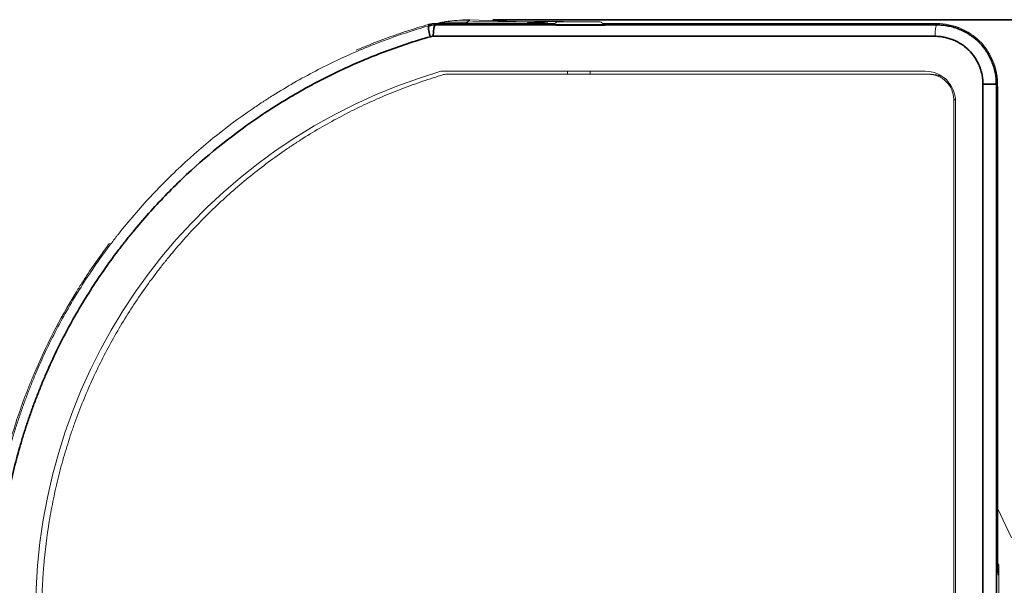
# Model space of a CAD drawing. Header units: millimetres. Extents: x 4 to 1188, y 1 to 840.
# Tile 9 of 123: x 384 to 427, y 143 to 168. Entities that reach past the tile are written whole.
import ezdxf

# ---------------------------------------------------------------- set-up
doc = ezdxf.new("R2010")
doc.units = ezdxf.units.MM
doc.layers.add('1', color=7, linetype='Continuous', true_color=0xffffff)
doc.styles.add('Arial Unicode MS', font='Arial Unicode MS')
doc.dimstyles.get("Standard").update_dxf_attribs({"dimtxt": 0.18, "dimasz": 0.18, "dimexe": 0.18, "dimexo": 0.0625, "dimgap": 0.09, "dimtad": 0, "dimtih": 1, "dimtoh": 1, "dimdec": 4, "dimzin": 0, "dimdsep": 46, "dimtxsty": 'Standard', "dimcen": 0.09, "dimadec": 0, "dimazin": 0, "dimtfac": 1, "dimtdec": 4, "dimtofl": 0, "dimtmove": 0, "dimatfit": 3, "dimfxl": 0, "dimtolj": 1, "dimtzin": 0, "dimarcsym": 0})

# ---------------------------------------------------------------- blocks, each defined once
blk = doc.blocks.new('_U11')
at = {"layer": '1', "color": 18, "lineweight": 35}
for p, q in [((404.702, 167.553), (448.983, 167.553)), ((446.983, 167.553), (446.983, 115.587)), ((404.702, 115.587), (448.983, 115.587))]:
    blk.add_line(p, q, dxfattribs=at)
at = {"layer": '1', "color": 18, "lineweight": 70}
for points in [[(446.983, 167.553), (447.759, 164.053), (446.207, 164.053)], [(446.983, 115.587), (446.207, 119.087), (447.759, 119.087)]]:
    blk.add_solid(points, dxfattribs=at)
at = {"layer": '1', "color": 18, "linetype": 'Continuous', "lineweight": 13, "insert": (444.913, 132.955), "char_height": 5, "attachment_point": 7, "rotation": 90, "line_spacing_factor": 1.047437, "style": 'Arial Unicode MS'}
blk.add_mtext('\\fArial Unicode MS|b0|i0;\\W1.0000;{\\H1.21x;(}156{\\H1.21x;)}', dxfattribs=at)

msp = doc.modelspace()

# ---------------------------------------------------------------- linework, layer by layer
at = {"layer": '1', "color": 154, "linetype": 'Continuous', "lineweight": 13}
for p, q in [((402.176, 167.3869), (407.4156, 167.3869)), ((402.1777, 167.3925), (407.4226, 167.3925)), ((406.133, 167.4678), (403.7017, 167.5527)), ((409.52, 167.3925), (424.0216, 167.3925)), ((409.5273, 167.3869), (424.1375, 167.3869)), ((424.1378, 167.3289), (424.1375, 167.3869)), ((424.1378, 167.3289), (424.1378, 167.3288)), ((424.1378, 167.3288), (424.1378, 167.3288)), ((423.6209, 165.2993), (402.4356, 165.2993)), ((402.6473, 165.1659), (423.7659, 165.1659)), ((407.9713, 165.2993), (407.9713, 165.1659)), ((408.9713, 165.2993), (408.9713, 165.1659)), ((423.7659, 165.1659), (423.8817, 165.1659)), ((426.7922, 164.692), (426.7922, 144.2993)), ((426.8046, 143.4259), (426.8046, 164.6326)), ((424.8695, 164.0659), (424.8695, 119.1993)), ((424.9543, 119.2993), (424.9543, 163.9659)), ((427.4046, 144.8826), (426.8046, 146.1525)), ((426.8434, 143.7241), (426.778, 143.7241)), ((426.8452, 139.6078), (426.8452, 143.6574))]:
    msp.add_line(p, q, dxfattribs=at)
at = {"layer": '1', "color": 154, "linetype": 'Continuous', "lineweight": 35}
for p, q in [((402.1844, 167.3289), (424.1378, 167.3289)), ((424.0537, 166.8291), (402.0999, 166.8291)), ((426.1502, 118.5326), (426.1502, 164.7326)), ((426.7368, 164.7326), (426.1502, 164.7326)), ((426.7368, 164.692), (426.7368, 118.5326)), ((424.8695, 164.0659), (424.9505, 164.0659)), ((426.842, 143.6954), (426.7777, 143.6954))]:
    msp.add_line(p, q, dxfattribs=at)
at = {"layer": '1', "color": 154, "linetype": 'Continuous', "lineweight": 13}
for centre, radius, start, end in [((409.3597, 141.6326), 24.6559, 106.30845, 253.69158), ((423.6209, 163.9659), 1.3333, 0, 90)]:
    msp.add_arc(centre, radius, start, end, dxfattribs=at)
at = {"layer": '1', "color": 154, "linetype": 'Continuous', "lineweight": 35}
for centre, major_axis, ratio, start_param, end_param in [((402.0491, 166.8098), (0.1378, -0.4806), 0.1671159, 3.1681461, 4.6645175), ((402.1867, 166.8291), (0, -0.5), 0.1736482, 3.1681766, 4.712389), ((406.296, 167.1124), (-0.0117, -0.3331), 0.4981186, 3.1818516, 3.7313758), ((405.3043, 167.3999), (2, -0.0301), 0.0349168, 0.4412798, 1.0496281)]:
    msp.add_ellipse(centre, major_axis=major_axis, ratio=ratio, start_param=start_param, end_param=end_param, dxfattribs=at)
at = {"layer": '1', "color": 154, "linetype": 'Continuous', "lineweight": 13}
for centre, major_axis, ratio, start_param, end_param in [((424.1406, 166.829), (0, 0.5), 0.1736482, 0.031899, 1.570761), ((424.1406, 166.8291), (0, 0.5), 0.173648, 0.0319009, 1.5708317), ((402.6473, 164.8326), (0, -0.3333), 0.9848078, 3.1415927, 3.4321263), ((426.8434, 143.6574), (0, -0.0667), 0.0264677, 1.5707963, 4.1067905)]:
    msp.add_ellipse(centre, major_axis=major_axis, ratio=ratio, start_param=start_param, end_param=end_param, dxfattribs=at)
for points, knots in [([(401.9091, 115.9756), (401.7364, 116.0252), (401.5642, 116.0764), (401.2209, 116.1825), (401.0498, 116.2372), (400.7088, 116.3502), (400.5387, 116.4084), (400.1998, 116.5283), (399.8626, 116.6514), (399.529, 116.7809), (399.1971, 116.9136), (399.032, 116.9816), (398.5394, 117.1903), (397.5644, 117.6266), (396.3057, 118.2839), (395.3922, 118.8328), (394.7899, 119.2111), (394.4922, 119.4064), (393.609, 120.0109), (393.0338, 120.4388), (392.4379, 120.9214), (392.4029, 120.9498), (392.333, 121.007), (392.2286, 121.0929), (391.9866, 121.295), (391.5098, 121.7058), (391.1135, 122.0689), (390.5958, 122.5626), (390.3423, 122.8143), (389.846, 123.3272), (389.1175, 124.1108), (388.437, 124.9375), (387.7887, 125.7932), (387.5781, 126.0832), (387.2701, 126.5255), (387.1688, 126.6742), (386.969, 126.9739), (386.7719, 127.2762), (386.5803, 127.5833), (386.4623, 127.7768), (386.4388, 127.8156), (386.392, 127.8933), (386.3221, 128.0099), (386.1613, 128.2829), (386.0273, 128.5185), (385.8521, 128.834), (385.7663, 128.9924), (385.3455, 129.7881), (385.0361, 130.4358), (384.4704, 131.7527), (384.2141, 132.422), (383.7552, 133.7823), (383.5527, 134.4734), (383.334, 135.3513), (383.271, 135.6157), (383.202, 135.9261), (383.1734, 136.0595), (383.1545, 136.1485), (383.1452, 136.193), (383.0625, 136.5941), (382.9963, 136.9513), (382.8198, 138.0254), (382.7316, 138.7446), (382.6435, 139.8281), (382.6215, 140.19), (382.5923, 140.9155), (382.5851, 141.2791), (382.5858, 143.1006), (382.7045, 144.5373), (382.9954, 146.3085), (383.0607, 146.6615), (383.2055, 147.3651), (383.3645, 148.0661), (383.5524, 148.7622), (383.7042, 149.2824), (383.7566, 149.4554), (383.865, 149.8009), (383.9211, 149.9734), (383.9935, 150.1885), (384.0081, 150.2315), (384.0375, 150.3175), (384.0524, 150.3605), (384.0972, 150.4893), (384.188, 150.7462), (384.3455, 151.1709), (384.4779, 151.5071), (384.6136, 151.8414), (384.6831, 152.0077), (385.0383, 152.8345), (385.6574, 154.1289), (386.3775, 155.3666), (387.1479, 156.576), (387.5581, 157.1666), (388.0485, 157.8149), (388.1308, 157.9226), (388.214, 158.0297), (388.2697, 158.1011), (388.2977, 158.1367), (388.4378, 158.3144), (388.5512, 158.4551), (388.895, 158.873), (389.1291, 159.146), (389.607, 159.6811), (389.8508, 159.9431), (390.3479, 160.4565), (390.6012, 160.7078), (391.8913, 161.9377), (392.9992, 162.8358), (394.3315, 163.749), (394.4807, 163.8491), (394.6687, 163.9725), (394.7064, 163.9971), (394.7819, 164.0462), (394.8197, 164.0706), (394.9334, 164.1437), (395.0094, 164.1919), (395.3901, 164.4312), (395.6976, 164.6159), (396.3185, 164.9722), (396.6318, 165.1438), (397.2644, 165.4736), (397.9027, 165.7903), (398.5526, 166.0807), (399.2083, 166.3581), (399.539, 166.4902), (400.2062, 166.7413), (400.5427, 166.8602), (401.2216, 167.0849), (401.5639, 167.1906), (401.9092, 167.2896)], [0, 0, 0, 0, 0.0078125, 0.0078125, 0.015625, 0.015625, 0.0234375, 0.0234375, 0.03125, 0.0390625, 0.0390625, 0.046875, 0.046875, 0.0625, 0.09375, 0.109375, 0.109375, 0.125, 0.125, 0.15625, 0.15625, 0.1582031, 0.1582031, 0.1601562, 0.1640625, 0.171875, 0.1875, 0.1875, 0.203125, 0.203125, 0.21875, 0.25, 0.25, 0.265625, 0.265625, 0.2734375, 0.2734375, 0.28125, 0.2890625, 0.2890625, 0.2910156, 0.2910156, 0.2929687, 0.296875, 0.3046875, 0.3046875, 0.3125, 0.3125, 0.34375, 0.34375, 0.375, 0.375, 0.40625, 0.40625, 0.4140625, 0.4179687, 0.4199219, 0.4199219, 0.421875, 0.421875, 0.4375, 0.4375, 0.46875, 0.46875, 0.484375, 0.484375, 0.5, 0.5, 0.5625, 0.5625, 0.578125, 0.578125, 0.59375, 0.609375, 0.609375, 0.6171875, 0.6171875, 0.625, 0.625, 0.6269531, 0.6269531, 0.6289062, 0.6289062, 0.6328125, 0.640625, 0.6484375, 0.6484375, 0.65625, 0.65625, 0.6875, 0.71875, 0.71875, 0.75, 0.75, 0.7539062, 0.7558594, 0.7558594, 0.7578125, 0.7578125, 0.765625, 0.765625, 0.78125, 0.78125, 0.796875, 0.796875, 0.8125, 0.8125, 0.875, 0.875, 0.8828125, 0.8828125, 0.8847656, 0.8847656, 0.8867187, 0.8867187, 0.890625, 0.890625, 0.90625, 0.90625, 0.921875, 0.921875, 0.9375, 0.953125, 0.953125, 0.96875, 0.96875, 0.984375, 0.984375, 1, 1, 1, 1]), ([(398.7362, 166.2221), (398.8529, 166.2721), (398.9699, 166.3213), (399.3924, 166.4953), (399.7003, 166.6155), (400.1666, 166.7875), (400.3618, 166.8575), (400.5582, 166.9252), (400.6368, 166.9522), (400.6761, 166.9655), (400.7942, 167.0054), (400.873, 167.0316), (401.2673, 167.1605), (401.5837, 167.2574), (401.901, 167.3483)], [0, 0, 0, 0, 0.1137371, 0.1137371, 0.4091581, 0.4091581, 0.5568685, 0.5937962, 0.5937962, 0.6307238, 0.6307238, 0.704579, 0.704579, 1, 1, 1, 1]), ([(401.8591, 167.3424), (401.9113, 167.3576), (401.9639, 167.3694), (402.0701, 167.3862), (402.1237, 167.3911), (402.1777, 167.3925)], [0, 0, 0, 0, 0.5, 0.5, 1, 1, 1, 1]), ([(402.2441, 167.3961), (402.2831, 167.405), (402.3221, 167.4136), (402.3981, 167.4293), (402.435, 167.4366), (402.509, 167.4505), (402.5461, 167.457), (402.6573, 167.4755), (402.7315, 167.4864), (402.9543, 167.5144), (403.1033, 167.5272), (403.4018, 167.541), (403.5515, 167.5419), (403.7015, 167.5367)], [0, 0, 0, 0, 0.0812694, 0.0812694, 0.1578303, 0.1578303, 0.2343911, 0.2343911, 0.3875129, 0.3875129, 0.6937565, 0.6937565, 1, 1, 1, 1]), ([(402.9361, 167.4507), (402.7911, 167.4498), (402.6471, 167.4434), (402.4537, 167.4275), (402.4034, 167.4227), (402.3533, 167.4173)], [0, 0, 0, 0, 0.7396108, 0.7396108, 1, 1, 1, 1]), ([(402.9361, 167.4507), (403.7359, 167.4557), (404.5351, 167.4602), (406.1318, 167.4681), (406.9293, 167.4716), (407.7258, 167.4745)], [0, 0, 0, 0, 0.5, 0.5, 1, 1, 1, 1]), ([(403.3932, 167.5551), (403.4301, 167.5558), (403.467, 167.5562), (403.5699, 167.5562), (403.6358, 167.555), (403.7017, 167.5527)], [0, 0, 0, 0, 0.3589948, 0.3589948, 1, 1, 1, 1]), ([(407.6266, 167.4659), (407.5974, 167.4658), (407.5401, 167.4585), (407.4579, 167.4248), (407.3876, 167.3704), (407.3526, 167.3245), (407.3379, 167.2993)], [0, 0, 0, 0, 0.2456669, 0.5, 0.7543331, 1, 1, 1, 1]), ([(407.472, 167.2993), (407.5243, 167.2993), (407.5908, 167.2993), (407.8797, 167.2993), (408.1745, 167.2993), (408.768, 167.2993), (409.0628, 167.2993), (409.4824, 167.2993), (409.6046, 167.2993), (409.6046, 167.2993)], [0, 0, 0, 0, 0.1115389, 0.1115389, 0.4076926, 0.4076926, 0.7038463, 0.7038463, 1, 1, 1, 1]), ([(407.7258, 167.4745), (407.7379, 167.4741), (407.7488, 167.4737), (407.7684, 167.473), (407.7767, 167.4727), (407.7853, 167.4724), (407.7869, 167.4724), (407.7899, 167.4723), (407.7914, 167.4722), (407.7953, 167.4721), (407.7997, 167.4719), (407.8023, 167.4718), (407.8037, 167.4718), (407.804, 167.4718), (407.8045, 167.4718), (407.8046, 167.4718), (407.8046, 167.4718)], [0, 0, 0, 0, 0.250887, 0.250887, 0.501774, 0.501774, 0.5644958, 0.5644958, 0.6272175, 0.6272175, 0.752661, 0.8781045, 0.8781045, 0.9408263, 0.9408263, 1, 1, 1, 1]), ([(409.6046, 167.2993), (409.5899, 167.3245), (409.5549, 167.3704), (409.4846, 167.4248), (409.4024, 167.4585), (409.3451, 167.4658), (409.3159, 167.4659)], [0, 0, 0, 0, 0.2456669, 0.5, 0.7543331, 1, 1, 1, 1]), ([(424.1375, 167.3868), (424.3131, 167.3869), (424.4858, 167.3695), (424.7408, 167.3188), (424.8251, 167.2977), (424.9296, 167.266), (424.9505, 167.2594), (424.9921, 167.2457), (425.0129, 167.2385), (425.075, 167.2163), (425.1158, 167.2005), (425.2368, 167.1503), (425.3153, 167.113), (425.4684, 167.0309), (425.5429, 166.986), (425.6516, 166.9132), (425.6873, 166.888), (425.74, 166.8487), (425.7662, 166.8287), (425.7921, 166.8081), (425.8093, 166.7943), (425.8179, 166.7874), (425.8945, 166.7242), (425.9594, 166.6652), (426.0826, 166.5412), (426.1409, 166.4763), (426.2511, 166.3407), (426.303, 166.27), (426.3638, 166.178), (426.3758, 166.1594), (426.3993, 166.1219), (426.4109, 166.1029), (426.4447, 166.0457), (426.4663, 166.0072), (426.5279, 165.8903), (426.565, 165.8107), (426.6308, 165.6482), (426.6597, 165.5652), (426.6968, 165.4384), (426.7082, 165.3957), (426.7237, 165.331), (426.7286, 165.3093), (426.738, 165.2658), (426.7423, 165.2439), (426.7629, 165.1347), (426.7749, 165.0468), (426.7863, 164.9142), (426.789, 164.8699), (426.7913, 164.8033), (426.7919, 164.7811), (426.7923, 164.7365), (426.7922, 164.7142), (426.7919, 164.692)], [0, 0, 0, 0, 0.125, 0.125, 0.1875, 0.1875, 0.203125, 0.203125, 0.21875, 0.21875, 0.25, 0.25, 0.3125, 0.3125, 0.375, 0.375, 0.40625, 0.40625, 0.421875, 0.4296875, 0.4296875, 0.4375, 0.4375, 0.5, 0.5, 0.5625, 0.5625, 0.625, 0.625, 0.640625, 0.640625, 0.65625, 0.65625, 0.6875, 0.6875, 0.75, 0.75, 0.8125, 0.8125, 0.84375, 0.84375, 0.859375, 0.859375, 0.875, 0.875, 0.9375, 0.9375, 0.96875, 0.96875, 0.984375, 0.984375, 1, 1, 1, 1]), ([(402.5533, 118.1132), (402.3962, 118.1609), (402.2395, 118.2097), (402.0049, 118.2849), (401.9268, 118.3103), (401.771, 118.3617), (401.6932, 118.3877), (401.3052, 118.5193), (400.9974, 118.63), (400.3882, 118.8638), (400.0868, 118.9869), (399.4899, 119.2451), (399.1945, 119.3801), (398.6093, 119.6614), (398.3195, 119.8076), (397.7457, 120.1115), (397.4617, 120.269), (396.6183, 120.7593), (396.0679, 121.1095), (395.2601, 121.67), (394.9937, 121.8627), (394.6975, 122.0863), (394.6647, 122.1112), (394.5991, 122.1612), (394.5011, 122.2364), (394.2738, 122.4134), (394.0816, 122.5678), (393.4472, 123.0882), (392.9589, 123.5232), (392.2543, 124.203), (391.794, 124.6653), (391.3518, 125.1454), (390.9188, 125.6344), (390.495, 126.1323), (390.0899, 126.6484), (389.6944, 127.174), (389.4532, 127.5083), (389.2198, 127.8501), (389.1502, 127.9531), (389.1271, 127.9876), (389.081, 128.0565), (388.9665, 128.229), (388.8543, 128.4026), (388.4135, 129.1008), (388.0856, 129.671), (387.6295, 130.5429), (387.4834, 130.8363), (387.203, 131.4286), (386.9342, 132.0264), (386.6888, 132.635), (386.4551, 133.2492), (386.3443, 133.5591), (386.1347, 134.1845), (386.036, 134.5), (385.8974, 134.9778), (385.8528, 135.1378), (385.799, 135.3387), (385.7883, 135.3789), (385.7672, 135.4593), (385.7359, 135.5801), (385.7055, 135.7009), (385.5274, 136.4262), (385.3967, 137.0736), (385.2403, 138.0484), (385.1948, 138.374), (385.1166, 139.0264), (385.0512, 139.68), (385.0115, 140.3361), (384.9849, 140.9935), (384.978, 141.3228), (384.9778, 141.9826), (384.9844, 142.3132), (385.0047, 142.8101), (385.0174, 143.0588), (385.034, 143.3079), (385.043, 143.4325), (385.0461, 143.474), (385.0525, 143.557), (385.0558, 143.5985), (385.114, 144.3034), (385.196, 144.961), (385.3581, 145.9391), (385.4187, 146.2638), (385.5525, 146.9104), (385.6992, 147.5543), (385.8714, 148.1927), (386.0567, 148.8284), (386.1682, 149.1844), (386.2883, 149.5385), (386.3152, 149.6172), (386.3288, 149.6565), (386.3697, 149.7743), (386.4528, 150.0092), (386.6545, 150.5528), (386.8408, 151.0112), (387.2311, 151.9179), (387.5148, 152.5091), (388.1269, 153.6663), (388.4553, 154.2322), (388.9826, 155.0615), (389.1641, 155.3347), (389.5386, 155.8745), (389.7315, 156.1413), (390.0297, 156.5363), (390.1306, 156.6672), (390.2586, 156.8297), (390.2843, 156.8622), (390.3358, 156.927), (390.4133, 157.0239), (390.4914, 157.12), (390.7532, 157.439), (390.9671, 157.689), (391.6221, 158.4241), (392.0763, 158.894), (393.0183, 159.7954), (393.5062, 160.2268), (394.2637, 160.8445), (394.5205, 161.0455), (395.0426, 161.4377), (395.3078, 161.629), (395.7123, 161.9085), (395.9161, 162.0463), (396.1569, 162.2038), (396.2607, 162.2706), (396.33, 162.315), (396.3647, 162.3371), (396.6777, 162.5352), (396.9582, 162.7047), (397.8061, 163.1944), (398.3801, 163.4956), (399.2532, 163.9122), (399.8392, 164.1782), (400.4338, 164.4195), (401.0327, 164.6481), (401.3344, 164.7561), (401.9413, 164.9614), (402.2465, 165.0588), (402.5533, 165.152)], [0, 0, 0, 0, 0.0078125, 0.0078125, 0.0117187, 0.0117187, 0.015625, 0.015625, 0.03125, 0.03125, 0.046875, 0.046875, 0.0625, 0.0625, 0.078125, 0.078125, 0.09375, 0.09375, 0.125, 0.125, 0.140625, 0.140625, 0.1425781, 0.1425781, 0.1445312, 0.1484375, 0.15625, 0.15625, 0.1875, 0.1875, 0.203125, 0.21875, 0.21875, 0.234375, 0.25, 0.25, 0.265625, 0.2695312, 0.2695312, 0.2714844, 0.2714844, 0.2734375, 0.28125, 0.28125, 0.3125, 0.3125, 0.328125, 0.328125, 0.34375, 0.359375, 0.359375, 0.375, 0.375, 0.390625, 0.390625, 0.3984375, 0.3984375, 0.4003906, 0.4003906, 0.4023437, 0.40625, 0.40625, 0.4375, 0.4375, 0.453125, 0.453125, 0.46875, 0.484375, 0.484375, 0.5, 0.5, 0.515625, 0.515625, 0.5234375, 0.5273437, 0.5273437, 0.5292969, 0.5292969, 0.53125, 0.53125, 0.5625, 0.5625, 0.578125, 0.578125, 0.59375, 0.609375, 0.609375, 0.625, 0.6269531, 0.6269531, 0.6289062, 0.6289062, 0.6328125, 0.640625, 0.65625, 0.65625, 0.6875, 0.6875, 0.71875, 0.71875, 0.734375, 0.734375, 0.75, 0.75, 0.7578125, 0.7578125, 0.7597656, 0.7597656, 0.7617187, 0.765625, 0.765625, 0.78125, 0.78125, 0.8125, 0.8125, 0.84375, 0.84375, 0.859375, 0.859375, 0.875, 0.875, 0.8828125, 0.8867187, 0.8886719, 0.8886719, 0.890625, 0.890625, 0.90625, 0.90625, 0.9375, 0.9375, 0.953125, 0.96875, 0.96875, 0.984375, 0.984375, 1, 1, 1, 1]), ([(423.8817, 165.1659), (424.0255, 165.1659), (424.2786, 165.1159), (424.4963, 164.9856), (424.5789, 164.9186)], [0, 0, 0, 0, 0.5756431, 1, 1, 1, 1]), ([(426.7365, 164.692), (426.742, 164.692), (426.7531, 164.692), (426.7697, 164.692), (426.7827, 164.692), (426.79, 164.692), (426.7919, 164.692)], [0, 0, 0, 0, 0.3, 0.6, 0.9, 1, 1, 1, 1]), ([(382.6576, 144.2993), (382.7242, 144.9643), (382.8156, 145.624), (383.0466, 146.9332), (383.1862, 147.5827), (383.4321, 148.5493), (383.5202, 148.8702), (383.6613, 149.3496), (383.7099, 149.509), (383.8102, 149.8273), (383.8618, 149.9862), (384.0214, 150.4617), (384.134, 150.7774), (384.2676, 151.131), (384.2826, 151.1703), (384.3126, 151.2488), (384.3278, 151.2881), (384.3735, 151.4057), (384.4043, 151.4839), (384.4978, 151.7179), (384.5616, 151.8732), (385.1481, 153.2643), (385.7586, 154.4545), (386.5024, 155.6694), (386.5685, 155.7763), (386.6354, 155.8828), (386.6803, 155.9537), (386.7027, 155.9892), (386.8156, 156.1659), (386.907, 156.3063), (387.1848, 156.724), (387.3746, 156.9982), (387.6882, 157.4336), (387.809, 157.5975), (387.9316, 157.7598)], [0, 0, 0, 0, 0.1368644, 0.1368644, 0.2737289, 0.2737289, 0.3421611, 0.3421611, 0.3763772, 0.3763772, 0.4105933, 0.4105933, 0.4790255, 0.4790255, 0.4875796, 0.4875796, 0.4961336, 0.4961336, 0.5132416, 0.5132416, 0.5474577, 0.5474577, 0.8211866, 0.8211866, 0.8382947, 0.8468487, 0.8468487, 0.8554027, 0.8554027, 0.8896188, 0.8896188, 0.9580511, 0.9580511, 1, 1, 1, 1]), ([(426.7922, 144.2993), (426.7922, 144.2436), (426.7923, 144.1886), (426.7928, 144.0801), (426.7931, 144.0266), (426.7937, 143.9606), (426.7938, 143.9474), (426.794, 143.9214), (426.7942, 143.9085), (426.7946, 143.8702), (426.7949, 143.8452), (426.7959, 143.7718), (426.7966, 143.7249), (426.7977, 143.669), (426.7979, 143.6579), (426.7984, 143.6361), (426.7986, 143.6253), (426.7993, 143.5937), (426.7998, 143.5735), (426.8013, 143.5153), (426.8024, 143.4796), (426.8039, 143.4392), (426.8043, 143.4274), (426.8048, 143.416), (426.8051, 143.4086), (426.8052, 143.4049), (426.806, 143.3868), (426.8066, 143.3734), (426.8086, 143.3362), (426.8099, 143.3154), (426.812, 143.2903), (426.8127, 143.2829), (426.8136, 143.275), (426.8137, 143.2735), (426.8141, 143.2706), (426.8146, 143.2665), (426.8152, 143.263), (426.8169, 143.2527), (426.8184, 143.2488), (426.8205, 143.2496), (426.8213, 143.2509), (426.8222, 143.2539), (426.8223, 143.2546), (426.8227, 143.2561), (426.8229, 143.2569), (426.8234, 143.2596), (426.8238, 143.2617), (426.8256, 143.2733), (426.827, 143.2868), (426.829, 143.3132), (426.8297, 143.3231), (426.8307, 143.3395), (426.831, 143.3452), (426.8315, 143.3542), (426.8317, 143.3573), (426.832, 143.3635), (426.8322, 143.3667), (426.8336, 143.3958), (426.8348, 143.4253), (426.8365, 143.4748), (426.8371, 143.4921), (426.8379, 143.5195), (426.8383, 143.5336), (426.8387, 143.5481), (426.839, 143.5579), (426.8391, 143.5628), (426.8402, 143.6078), (426.8411, 143.6504), (426.842, 143.6954)], [0, 0, 0, 0, 0.0625, 0.0625, 0.125, 0.125, 0.140625, 0.140625, 0.15625, 0.15625, 0.1875, 0.1875, 0.25, 0.25, 0.265625, 0.265625, 0.28125, 0.28125, 0.3125, 0.3125, 0.375, 0.375, 0.390625, 0.3984375, 0.3984375, 0.40625, 0.40625, 0.4375, 0.4375, 0.5, 0.5, 0.53125, 0.53125, 0.5390625, 0.5390625, 0.546875, 0.5625, 0.5625, 0.625, 0.625, 0.65625, 0.65625, 0.6640625, 0.6640625, 0.671875, 0.671875, 0.6875, 0.6875, 0.75, 0.75, 0.78125, 0.78125, 0.796875, 0.796875, 0.8046875, 0.8046875, 0.8125, 0.8125, 0.875, 0.875, 0.90625, 0.90625, 0.921875, 0.9296875, 0.9296875, 0.9375, 0.9375, 1, 1, 1, 1])]:
    msp.add_open_spline(points, degree=3, knots=knots, dxfattribs=at)
for points in [[(401.901, 167.3483), (401.946, 167.3612), (402.0368, 167.3804), (402.1293, 167.3869), (402.176, 167.3869)], [(407.6266, 167.4659), (407.6266, 167.4659), (407.672, 167.4659), (407.8579, 167.4659), (408.1402, 167.4659), (408.4713, 167.4659), (408.8023, 167.4659), (409.0846, 167.4659), (409.2705, 167.4659), (409.3159, 167.4659), (409.3159, 167.4659)], [(424.0216, 167.3925), (424.063, 167.3925), (424.1043, 167.3916), (424.1454, 167.3897)], [(423.7659, 165.1659), (423.9098, 165.1659), (424.2011, 165.1083), (424.5679, 164.8625), (424.8125, 164.4968), (424.8695, 164.2087), (424.8695, 164.0659)]]:
    msp.add_open_spline(points, degree=3, dxfattribs=at)
at = {"layer": '1', "color": 154, "linetype": 'Continuous', "lineweight": 35}
for points, knots in [([(401.9092, 167.2896), (401.9068, 167.3071), (401.9043, 167.3245), (401.9016, 167.3441), (401.9013, 167.3462), (401.901, 167.3483)], [0, 0, 0, 0, 0.8928288, 0.8928288, 1, 1, 1, 1]), ([(403.5638, 167.3903), (403.5698, 167.4068), (403.5765, 167.4223), (403.5917, 167.4519), (403.6003, 167.4658), (403.6186, 167.4902), (403.6283, 167.5007), (403.6484, 167.5178), (403.6588, 167.5245), (403.68, 167.5337), (403.6908, 167.5363), (403.7015, 167.5367)], [0, 0, 0, 0, 0.1880851, 0.1880851, 0.3910639, 0.3910639, 0.5940426, 0.5940426, 0.7970213, 0.7970213, 1, 1, 1, 1]), ([(424.1378, 167.3289), (424.1805, 167.3289), (424.223, 167.3279), (424.3077, 167.3238), (424.392, 167.3177), (424.4965, 167.3048), (424.5589, 167.2949), (424.6003, 167.2878), (424.621, 167.2839), (424.7243, 167.2636), (424.8063, 167.2433), (424.9282, 167.2068), (424.9686, 167.1935), (425.029, 167.1722), (425.049, 167.1648), (425.0888, 167.1496), (425.1086, 167.1418), (425.2067, 167.1014), (425.3213, 167.0475), (425.4499, 166.9751), (425.5039, 166.942), (425.5397, 166.9196), (425.5574, 166.9081), (425.6103, 166.873), (425.645, 166.8487), (425.7135, 166.7983), (425.7473, 166.7722), (425.8137, 166.7181), (425.8462, 166.6903), (425.8936, 166.6477), (425.9092, 166.6333), (425.9401, 166.6041), (425.9553, 166.5894), (426.0305, 166.5147), (426.0874, 166.4522), (426.1682, 166.3543), (426.1944, 166.321), (426.2452, 166.253), (426.2698, 166.2183), (426.3055, 166.1652), (426.3172, 166.1473), (426.3403, 166.1112), (426.3516, 166.093), (426.385, 166.0378), (426.4062, 166.0007), (426.467, 165.888), (426.5036, 165.8113), (426.569, 165.6547), (426.5978, 165.5749), (426.6351, 165.4527), (426.6466, 165.4116), (426.6623, 165.3493), (426.6673, 165.3285), (426.6768, 165.2866), (426.6814, 165.2655), (426.7026, 165.16), (426.7153, 165.0752), (426.7325, 164.9046), (426.7368, 164.8188), (426.7368, 164.7326)], [0, 0, 0, 0, 0.03125, 0.03125, 0.0625, 0.09375, 0.109375, 0.109375, 0.125, 0.125, 0.1875, 0.1875, 0.21875, 0.21875, 0.234375, 0.234375, 0.25, 0.25, 0.3125, 0.34375, 0.359375, 0.359375, 0.375, 0.375, 0.40625, 0.40625, 0.4375, 0.4375, 0.46875, 0.46875, 0.484375, 0.484375, 0.5, 0.5, 0.5625, 0.5625, 0.59375, 0.59375, 0.625, 0.625, 0.640625, 0.640625, 0.65625, 0.65625, 0.6875, 0.6875, 0.75, 0.75, 0.8125, 0.8125, 0.84375, 0.84375, 0.859375, 0.859375, 0.875, 0.875, 0.9375, 0.9375, 1, 1, 1, 1]), ([(401.9623, 166.8098), (401.6235, 166.7126), (401.2877, 166.6089), (400.6216, 166.3886), (400.2915, 166.2719), (399.6368, 166.0257), (399.3124, 165.8961), (398.6691, 165.6241), (398.0315, 165.3392), (397.4051, 165.0286), (396.7845, 164.705), (396.4771, 164.5368), (395.8679, 164.1872), (395.5662, 164.006), (395.1926, 163.7713), (395.118, 163.7239), (395.0065, 163.6523), (394.9693, 163.6283), (394.8953, 163.5802), (394.7104, 163.4595), (394.5274, 163.3368), (393.2201, 162.4409), (392.1328, 161.5599), (390.8667, 160.3533), (390.6182, 160.1067), (390.1303, 159.603), (389.891, 159.3458), (389.422, 158.8208), (389.1922, 158.5529), (388.8547, 158.1429), (388.7435, 158.0048), (388.6059, 157.8305), (388.5785, 157.7956), (388.5238, 157.7256), (388.4421, 157.6204), (388.3613, 157.5147), (387.88, 156.8786), (387.4773, 156.299), (386.7212, 155.1122), (386.0143, 153.8976), (385.4066, 152.6273), (385.0578, 151.8159), (384.9896, 151.6527), (384.8564, 151.3246), (384.7264, 150.9947), (384.6027, 150.6612), (384.5124, 150.4097), (384.4826, 150.3257), (384.4387, 150.1993), (384.4241, 150.1571), (384.3952, 150.0727), (384.3236, 149.8616), (384.2548, 149.6501), (384.1482, 149.311), (384.0968, 149.1411), (383.9478, 148.6305), (383.7634, 147.9474), (383.6072, 147.2593), (383.4651, 146.5687), (383.4009, 146.2222), (383.1153, 144.4838), (382.9988, 143.0736), (382.9981, 141.2856), (383.0052, 140.9288), (383.0339, 140.2167), (383.0555, 139.8614), (383.142, 138.7979), (383.2286, 138.0919), (383.4018, 137.0377), (383.4668, 136.6871), (383.548, 136.2935), (383.5663, 136.206), (383.6037, 136.0314), (383.6715, 135.7268), (383.7334, 135.4673), (383.9481, 134.6056), (384.1469, 133.9273), (384.5974, 132.5922), (384.849, 131.9354), (385.4044, 130.6429), (385.7081, 130.0073), (386.1211, 129.2264), (386.2054, 129.0709), (386.3774, 128.7613), (386.4651, 128.6071), (386.5992, 128.377), (386.6668, 128.2622), (386.7354, 128.1477), (386.7814, 128.0715), (386.8044, 128.0335), (386.9203, 127.8436), (387.1083, 127.5421), (387.3985, 127.0973), (387.5974, 126.8056), (387.8996, 126.3715), (388.52, 125.5177), (389.4105, 124.4362), (390.1256, 123.6673), (390.6127, 123.1641), (390.8614, 122.9171), (391.3695, 122.4327), (391.6288, 122.1952), (392.0258, 121.8462), (392.2263, 121.6735), (392.4638, 121.4752), (392.5663, 121.3909), (392.6348, 121.3348), (392.6692, 121.3069), (393.254, 120.8335), (393.8184, 120.4137), (394.685, 119.8207), (394.9772, 119.6291), (395.5682, 119.258), (396.4646, 118.7195), (397.3908, 118.236), (398.3373, 117.7895), (398.6561, 117.6468), (399.1395, 117.4421), (399.3014, 117.3754), (399.6271, 117.2453), (399.9544, 117.1182), (400.2852, 116.9975), (400.6178, 116.8799), (400.7846, 116.8228), (401.1192, 116.712), (401.2871, 116.6583), (401.6238, 116.5543), (401.7927, 116.5041), (401.9622, 116.4555)], [0, 0, 0, 0, 0.015625, 0.015625, 0.03125, 0.03125, 0.046875, 0.046875, 0.0625, 0.078125, 0.078125, 0.09375, 0.09375, 0.109375, 0.109375, 0.1132812, 0.1132812, 0.1152344, 0.1152344, 0.1171875, 0.125, 0.125, 0.1875, 0.1875, 0.203125, 0.203125, 0.21875, 0.21875, 0.234375, 0.234375, 0.2421875, 0.2421875, 0.2441406, 0.2441406, 0.2460937, 0.25, 0.25, 0.28125, 0.28125, 0.3125, 0.34375, 0.34375, 0.3515625, 0.3515625, 0.359375, 0.3671875, 0.3671875, 0.3710937, 0.3710937, 0.3730469, 0.3730469, 0.375, 0.3828125, 0.3828125, 0.390625, 0.390625, 0.40625, 0.421875, 0.421875, 0.4375, 0.4375, 0.5, 0.5, 0.515625, 0.515625, 0.53125, 0.53125, 0.5625, 0.5625, 0.578125, 0.578125, 0.5800781, 0.5820312, 0.5859375, 0.59375, 0.59375, 0.625, 0.625, 0.65625, 0.65625, 0.6875, 0.6875, 0.6953125, 0.6953125, 0.703125, 0.703125, 0.7070312, 0.7089844, 0.7089844, 0.7109375, 0.7109375, 0.71875, 0.7265625, 0.734375, 0.734375, 0.75, 0.78125, 0.796875, 0.796875, 0.8125, 0.8125, 0.828125, 0.828125, 0.8359375, 0.8398437, 0.8417969, 0.8417969, 0.84375, 0.84375, 0.875, 0.875, 0.890625, 0.890625, 0.90625, 0.9375, 0.9375, 0.953125, 0.953125, 0.9609375, 0.9609375, 0.96875, 0.9765625, 0.9765625, 0.984375, 0.984375, 0.9921875, 0.9921875, 1, 1, 1, 1]), ([(426.1502, 164.7326), (426.1502, 164.8024), (426.1466, 164.8715), (426.1328, 165.0087), (426.1226, 165.0766), (426.0956, 165.2115), (426.0788, 165.2784), (426.0536, 165.3612), (426.0484, 165.3777), (426.0375, 165.4107), (426.0318, 165.4272), (426.0141, 165.4763), (426.0016, 165.5086), (425.9615, 165.6044), (425.9317, 165.6668), (425.8823, 165.7581), (425.8651, 165.7881), (425.8291, 165.8475), (425.8104, 165.8767), (425.7141, 166.0194), (425.6271, 166.1248), (425.4815, 166.2692), (425.4304, 166.3151), (425.3231, 166.4022), (425.2679, 166.4428), (425.0973, 166.5558), (424.9774, 166.6196), (424.8193, 166.6845), (424.7873, 166.6968), (424.7225, 166.7197), (424.6899, 166.7304), (424.5917, 166.7598), (424.5258, 166.7762), (424.3928, 166.8024), (424.3257, 166.8123), (424.1906, 166.8257), (424.1224, 166.829), (424.0537, 166.829)], [0, 0, 0, 0, 0.0625, 0.0625, 0.125, 0.125, 0.1875, 0.1875, 0.203125, 0.203125, 0.21875, 0.21875, 0.25, 0.25, 0.3125, 0.3125, 0.34375, 0.34375, 0.375, 0.375, 0.5, 0.5, 0.5625, 0.5625, 0.625, 0.625, 0.75, 0.75, 0.78125, 0.78125, 0.8125, 0.8125, 0.875, 0.875, 0.9375, 0.9375, 1, 1, 1, 1]), ([(426.7368, 164.7326), (426.7368, 164.7285), (426.7368, 164.7204), (426.7367, 164.7082), (426.7366, 164.6987), (426.7365, 164.6933), (426.7365, 164.692)], [0, 0, 0, 0, 0.3000704, 0.6000818, 0.9000312, 1, 1, 1, 1])]:
    msp.add_open_spline(points, degree=3, knots=knots, dxfattribs=at)
for points, degree in [([(401.9092, 167.2896), (401.9542, 167.3026), (402.045, 167.322), (402.1376, 167.3288), (402.1844, 167.3289)], 3), ([(402.176, 167.3869), (402.1788, 167.3675), (402.1816, 167.3482), (402.1844, 167.3289)], 3), ([(403.7017, 167.5527), (403.7015, 167.5368)], 1), ([(402.0999, 166.8291), (402.0765, 166.8291), (402.0302, 166.8258), (401.9848, 166.8162), (401.9623, 166.8098)], 3)]:
    msp.add_open_spline(points, degree=degree, dxfattribs=at)

# ---------------------------------------------------------------- dimensions: what is measured, and where the dimension line sits
at = {"layer": '1', "color": 18, "linetype": 'Continuous', "lineweight": 13}
dim = msp.add_linear_dim(base=(446.9828, 115.5873), p1=(403.7017, 167.5527), p2=(403.7017, 115.5873), angle=90, dimstyle='Standard', override={"dimtxt": 5, "dimasz": 3.5, "dimexe": 2, "dimexo": 1, "dimgap": 2.5, "dimtad": 1, "dimtih": 0, "dimtoh": 0, "dimdec": 0, "dimlfac": 3, "dimzin": 8, "dimdsep": 44, "dimlunit": 2, "dimpost": '(<>)', "dimtxsty": 'Arial Unicode MS', "dimsah": 1, "dimse1": 0, "dimse2": 0, "dimsd1": 0, "dimsd2": 0, "dimclrd": 18, "dimclre": 18, "dimclrt": 18, "dimtm": -0.1, "dimtfac": 0.4, "dimtdec": 2, "dimtofl": 1, "dimtmove": 0, "dimtzin": 8, "dimlwd": 35, "dimlwe": 35}, dxfattribs=at)
dim.commit()
dim.dimension.update_dxf_attribs({"geometry": '_U11', "text_midpoint": (446.9828, 141.57), "dimtype": 160})

doc.saveas('drawing.dxf')
